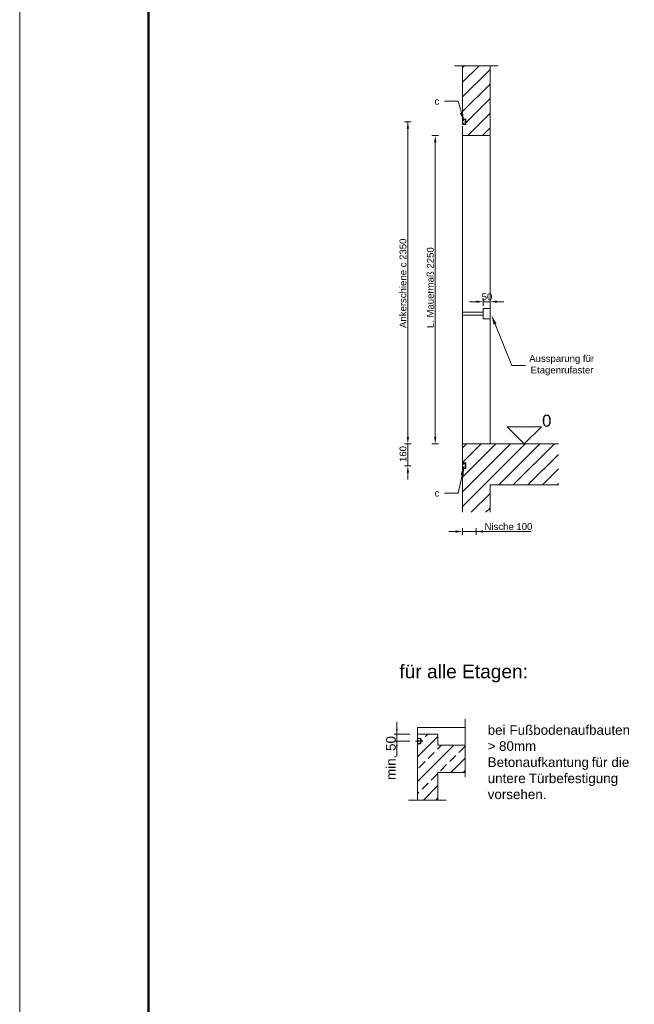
# Model space of a CAD drawing. Extents: x 244 to 994, y 7 to 427.
# Tile 28 of 35: x 666 to 711, y 231 to 303. Entities that reach past the tile are written whole.
import ezdxf
from ezdxf.lldxf.tags import DXFTag

# ---------------------------------------------------------------- set-up
doc = ezdxf.new("R2010")
doc.units = 0
doc.layers.get('0').update_dxf_attribs({"lineweight": 5})
for name, color, linetype, lineweight, true_color in [('4', 9, 'STRICHPUNKT2', 5, 0x808080), ('8', 3, 'Continuous', 5, 0x00ff00), ('8_Schraffur', 9, 'Continuous', 5, 0x808080), ('9_Bem', 5, 'Continuous', 5, 0x0000ff)]:
    doc.layers.add(name, color=color, linetype=linetype, lineweight=lineweight, true_color=true_color)
doc.layers.add('9', color=7, linetype='Continuous', lineweight=5)
doc.layers.add('_3d_View_', color=7, linetype='Continuous')
doc.layers.add('X_Geometrie', color=3, linetype='Continuous', lineweight=50, true_color=0x00ff00, plot=False)
doc.styles.get("Standard").update_dxf_attribs({"font": 'arial.ttf'})
tags = doc.linetypes.add('fein_strichliert', pattern=[4, 1, -2, 1]).pattern_tags.tags
tags[8:9] = [DXFTag(74, 4), DXFTag(75, 0), DXFTag(340, '0'), DXFTag(46, 0.0), DXFTag(50, 0.0), DXFTag(44, 0.0), DXFTag(45, 0.0)]
tags[6:7] = [DXFTag(74, 4), DXFTag(75, 0), DXFTag(340, '0'), DXFTag(46, 0.0), DXFTag(50, 0.0), DXFTag(44, 0.0), DXFTag(45, 0.0)]
tags[4:5] = [DXFTag(74, 4), DXFTag(75, 0), DXFTag(340, '0'), DXFTag(46, 0.0), DXFTag(50, 0.0), DXFTag(44, 0.0), DXFTag(45, 0.0)]
tags = doc.linetypes.add('STRICHPUNKT2', pattern=[12.7, 6.35, -3.175, 0, -3.175]).pattern_tags.tags
tags[10:11] = [DXFTag(74, 4), DXFTag(75, 0), DXFTag(340, '0'), DXFTag(46, 0.0), DXFTag(50, 0.0), DXFTag(44, 0.0), DXFTag(45, 0.0)]
tags[8:9] = [DXFTag(74, 4), DXFTag(75, 0), DXFTag(340, '0'), DXFTag(46, 0.0), DXFTag(50, 0.0), DXFTag(44, 0.0), DXFTag(45, 0.0)]
tags[6:7] = [DXFTag(74, 4), DXFTag(75, 0), DXFTag(340, '0'), DXFTag(46, 0.0), DXFTag(50, 0.0), DXFTag(44, 0.0), DXFTag(45, 0.0)]
tags[4:5] = [DXFTag(74, 4), DXFTag(75, 0), DXFTag(340, '0'), DXFTag(46, 0.0), DXFTag(50, 0.0), DXFTag(44, 0.0), DXFTag(45, 0.0)]

# ---------------------------------------------------------------- blocks, each defined once
blk = doc.blocks.new('AutoCAD-Punkt-A05LDZYPBH', base_point=(700.375, 282.397))
at = {"color": 0, "lineweight": -2}
blk.add_line((700.375, 282.397), (700.375, 282.397), dxfattribs=at)
blk = doc.blocks.new('AutoCAD-Punkt-A05LDZYRBH', base_point=(699.875, 282.397))
at = {"color": 0, "lineweight": -2}
blk.add_line((699.875, 282.397), (699.875, 282.397), dxfattribs=at)
blk = doc.blocks.new('Einzeiliger Text-A05LDZYTBH', base_point=(693.766, 280.776))
at = {"color": 0, "lineweight": -2, "insert": (693.766, 280.776), "char_height": 0.5, "attachment_point": 1, "rotation": 90}
blk.add_mtext('{\\fArial Unicode MS;Ankerschiene c 2350}', dxfattribs=at)
blk = doc.blocks.new('Polygon-A05LDZYVBH', base_point=(675.433, 159.712))
at = {"color": 0, "linetype": 'ByBlock', "lineweight": -2, "ltscale": 0.5}
blk.add_line((675.433, 159.712), (675.433, 353.158), dxfattribs=at)
blk = doc.blocks.new('MText-A05LDZZ3BH', base_point=(703.243, 277.459))
at = {"color": 0, "linetype": 'ByBlock', "lineweight": -2, "ltscale": 0.13, "char_height": 0.5, "attachment_point": 1}
for s, insert in [('{\\fArial Unicode MS;für}', (707.167, 278.8)), ('{\\fArial Unicode MS;Aussparung}', (703.243, 278.8)), ('{\\fArial Unicode MS;Etagenrufaster}', (703.348, 277.959))]:
    blk.add_mtext(s, dxfattribs=dict(at, insert=insert))
blk = doc.blocks.new('Einzeiliger Text-A05LDZZ7BH', base_point=(695.766, 280.766))
at = {"color": 0, "lineweight": -2, "insert": (695.766, 280.766), "char_height": 0.5, "attachment_point": 1, "rotation": 90}
blk.add_mtext('{\\fArial Unicode MS;L. Mauermaß 2250}', dxfattribs=at)
blk = doc.blocks.new('MText-A05LDZZ9BH', base_point=(699.767, 282.804))
at = {"color": 0, "linetype": 'ByBlock', "lineweight": -2, "ltscale": 0.13, "insert": (699.767, 283.304), "char_height": 0.5, "attachment_point": 1}
blk.add_mtext('{\\fArial Unicode MS;50}', dxfattribs=at)
blk = doc.blocks.new('DWGOBJEKT-A05LDZZBBH', base_point=(697.375, 265.67))
at = {"color": 0, "linetype": 'ByBlock', "lineweight": -2, "ltscale": 0.13}
for p, q in [((697.875, 265.92), (697.375, 265.92)), ((699.375, 265.92), (698.375, 265.92)), ((699.875, 265.92), (700.375, 265.92))]:
    blk.add_line(p, q, dxfattribs=at)
at = {"color": 1, "linetype": 'ByBlock', "lineweight": -2, "ltscale": 0.13, "true_color": 0xff0000}
for p, q in [((698.375, 266.17), (698.375, 265.67)), ((699.375, 266.17), (699.375, 265.67)), ((699.375, 265.92), (703.383, 265.92))]:
    blk.add_line(p, q, dxfattribs=at)
at = {"color": 1, "lineweight": -2, "true_color": 0xff0000}
for p, q in [((698.375, 266.168), (698.375, 266.168)), ((699.375, 266.168), (699.375, 266.168))]:
    blk.add_line(p, q, dxfattribs=at)
at = {"color": 0, "linetype": 'ByBlock', "lineweight": 0, "ltscale": 0.13}
for points in [[(698.375, 265.92), (697.875, 265.837), (697.875, 266.003)], [(699.375, 265.92), (699.875, 266.003), (699.875, 265.837)]]:
    blk.add_solid(points, dxfattribs=at)
at = {"color": 0, "linetype": 'ByBlock', "lineweight": -2, "ltscale": 0.13, "insert": (699.976, 266.529), "char_height": 0.5, "attachment_point": 1}
blk.add_mtext('{\\fArial Unicode MS;Nische 100}', dxfattribs=at)
blk = doc.blocks.new('Blockreferenz-A05LDZZFBH', base_point=(698.375, 270.52))
at = {"color": 0, "linetype": 'ByBlock', "lineweight": -2, "ltscale": 0.13}
for p, q in [((698.375, 270.92), (698.375, 270.81)), ((698.595, 270.92), (698.375, 270.92)), ((698.375, 270.81), (698.435, 270.81)), ((698.375, 270.63), (698.375, 270.52)), ((698.435, 270.63), (698.375, 270.63)), ((698.375, 270.52), (698.595, 270.52)), ((698.435, 270.81), (698.4, 270.895)), ((698.4, 270.895), (698.57, 270.895)), ((698.4, 270.545), (698.435, 270.63)), ((698.57, 270.545), (698.4, 270.545)), ((698.57, 270.895), (698.57, 270.545)), ((698.595, 270.52), (698.595, 270.92))]:
    blk.add_line(p, q, dxfattribs=at)
blk = doc.blocks.new('Polygon-A05LDZZJBH', base_point=(696.291, 272.32))
at = {"color": 0, "linetype": 'ByBlock', "lineweight": -2, "ltscale": 0.13}
blk.add_solid([(696.375, 272.32), (696.291, 272.82), (696.458, 272.82)], dxfattribs=at)
blk = doc.blocks.new('Polygon-A05LDZZLBH', base_point=(696.291, 294.32))
at = {"color": 0, "linetype": 'ByBlock', "lineweight": -2, "ltscale": 0.13}
blk.add_solid([(696.375, 294.82), (696.458, 294.32), (696.291, 294.32)], dxfattribs=at)
blk = doc.blocks.new('Schraffur-A05LDZZNBH', base_point=(698.375, 267.32))
at = {"color": 0, "lineweight": -2}
for p, q in [((698.375, 267.754), (702.941, 272.32)), ((698.375, 269.889), (700.805, 272.32)), ((698.375, 272.025), (698.67, 272.32)), ((702.076, 269.32), (705.076, 272.32)), ((704.212, 269.32), (705.375, 270.483)), ((700.076, 267.32), (700.375, 267.618))]:
    blk.add_line(p, q, dxfattribs=at)
at = {"color": 0, "linetype": 'fein_strichliert', "lineweight": -2, "ltscale": 0.13}
for p, q in [((698.375, 268.822), (701.873, 272.32)), ((698.375, 270.957), (699.737, 272.32)), ((701.008, 269.32), (704.008, 272.32)), ((703.144, 269.32), (705.375, 271.551)), ((705.279, 269.32), (705.375, 269.415)), ((699.008, 267.32), (700.375, 268.686))]:
    blk.add_line(p, q, dxfattribs=at)
blk = doc.blocks.new('Schraffur-A05LDZZRBH', base_point=(698.375, 294.82))
at = {"color": 0, "linetype": 'fein_strichliert', "lineweight": -2, "ltscale": 0.13}
for p, q in [((698.375, 298.718), (699.576, 299.92)), ((698.375, 296.583), (700.375, 298.583)), ((698.747, 294.82), (700.375, 296.447))]:
    blk.add_line(p, q, dxfattribs=at)
at = {"color": 0, "lineweight": -2}
for p, q in [((698.375, 299.786), (698.509, 299.92)), ((698.375, 297.65), (700.375, 299.65)), ((698.605, 295.745), (700.375, 297.515)), ((699.815, 294.82), (700.375, 295.379))]:
    blk.add_line(p, q, dxfattribs=at)
blk = doc.blocks.new('Polygon-A05LDZZTBH', base_point=(694.291, 272.32))
at = {"color": 0, "linetype": 'ByBlock', "lineweight": -2, "ltscale": 0.13}
blk.add_solid([(694.375, 272.32), (694.291, 272.82), (694.458, 272.82)], dxfattribs=at)
blk = doc.blocks.new('Polygon-A05LDZZZBH', base_point=(694.291, 295.32))
at = {"color": 0, "linetype": 'ByBlock', "lineweight": -2, "ltscale": 0.13}
blk.add_solid([(694.375, 295.82), (694.458, 295.32), (694.291, 295.32)], dxfattribs=at)
blk = doc.blocks.new('Blockreferenz-A05LE001BH', base_point=(696.327, 268.474))
at = {"color": 0, "linetype": 'ByBlock', "lineweight": -2, "ltscale": 0.13}
for p, q in [((698.334, 270.036), (698.043, 268.72)), ((698.043, 268.72), (697.043, 268.72))]:
    blk.add_line(p, q, dxfattribs=at)
at = {"color": 0, "linetype": 'ByBlock', "lineweight": 0, "ltscale": 0.13}
blk.add_solid([(698.485, 270.72), (698.448, 270.011), (698.22, 270.062)], dxfattribs=at)
at = {"color": 0, "linetype": 'ByBlock', "lineweight": -2, "ltscale": 0.13, "insert": (696.327, 268.974), "char_height": 0.5, "attachment_point": 1}
blk.add_mtext('{\\fArial Unicode MS;c}', dxfattribs=at)
blk = doc.blocks.new('Blockreferenz-A05LE005BH', base_point=(701.625, 272.32))
at = {"color": 0, "linetype": 'ByBlock', "lineweight": -2, "ltscale": 0.13}
for p, q in [((704.125, 273.57), (701.625, 273.57)), ((701.625, 273.57), (702.875, 272.32)), ((702.875, 272.32), (704.125, 273.57))]:
    blk.add_line(p, q, dxfattribs=at)
at = {"color": 0, "lineweight": -2, "insert": (704.179, 274.445), "char_height": 0.875, "attachment_point": 1}
blk.add_mtext('{\\fArial Unicode MS;0}', dxfattribs=at)
blk = doc.blocks.new('Blockreferenz-A05LE007BH', base_point=(698.375, 295.62))
at = {"color": 0, "linetype": 'ByBlock', "lineweight": -2, "ltscale": 0.13}
for p, q in [((698.595, 296.02), (698.375, 296.02)), ((698.375, 296.02), (698.375, 295.91)), ((698.375, 295.91), (698.435, 295.91)), ((698.435, 295.73), (698.375, 295.73)), ((698.375, 295.73), (698.375, 295.62)), ((698.375, 295.62), (698.595, 295.62)), ((698.4, 295.995), (698.57, 295.995)), ((698.435, 295.91), (698.4, 295.995)), ((698.4, 295.645), (698.435, 295.73)), ((698.57, 295.645), (698.4, 295.645)), ((698.57, 295.995), (698.57, 295.645)), ((698.595, 295.62), (698.595, 296.02))]:
    blk.add_line(p, q, dxfattribs=at)
blk = doc.blocks.new('MText-A05LE009BH', base_point=(700.207, 246.387))
at = {"color": 0, "linetype": 'ByBlock', "lineweight": -2, "ltscale": 0.13, "char_height": 0.7, "attachment_point": 1}
for s, insert in [('{\\fArial;bei}', (700.207, 251.78)), ('{\\fArial;Fußbodenaufbauten}', (701.797, 251.78)), ('{\\fArial;>}', (700.207, 250.61)), ('{\\fArial;80mm}', (701.034, 250.61)), ('{\\fArial;Betonaufkantung}', (700.207, 249.432)), ('{\\fArial;für}', (707.81, 249.432)), ('{\\fArial;die}', (709.245, 249.432)), ('{\\fArial;untere}', (700.207, 248.255)), ('{\\fArial;Türbefestigung}', (703.21, 248.255)), ('{\\fArial;vorsehen.}', (700.207, 247.087))]:
    blk.add_mtext(s, dxfattribs=dict(at, insert=insert))
blk = doc.blocks.new('Einzeiliger Text-A05LE00BBH', base_point=(693.756, 255.206))
at = {"color": 0, "lineweight": -2, "insert": (693.756, 256.206), "char_height": 1, "attachment_point": 1}
blk.add_mtext('{\\fArial Unicode MS;für alle Etagen:}', dxfattribs=at)
blk = doc.blocks.new('Blockreferenz-A05LE00DBH', base_point=(696.327, 295.82))
at = {"color": 0, "linetype": 'ByBlock', "lineweight": -2, "ltscale": 0.13}
for p, q in [((698.043, 297.32), (697.043, 297.32)), ((698.287, 296.491), (698.043, 297.32))]:
    blk.add_line(p, q, dxfattribs=at)
at = {"color": 0, "linetype": 'ByBlock', "lineweight": 0, "ltscale": 0.13}
blk.add_solid([(698.485, 295.82), (698.175, 296.458), (698.399, 296.524)], dxfattribs=at)
at = {"color": 0, "linetype": 'ByBlock', "lineweight": -2, "ltscale": 0.13, "insert": (696.327, 297.574), "char_height": 0.5, "attachment_point": 1}
blk.add_mtext('{\\fArial Unicode MS;c}', dxfattribs=at)
blk = doc.blocks.new('Blockreferenz-A05LE00FBH', base_point=(697.775, 299.92))
at = {"layer": '4', "linetype": 'STRICHPUNKT2', "lineweight": -2, "ltscale": 0.13}
blk.add_line((697.775, 299.92), (700.975, 299.92), dxfattribs=at)
blk = doc.blocks.new('DWGOBJEKT-A05LE00HBH', base_point=(693.766, 269.72))
at = {"color": 1, "linetype": 'ByBlock', "lineweight": -2, "ltscale": 0.13, "true_color": 0xff0000}
for p, q in [((694.625, 272.32), (694.125, 272.32)), ((694.625, 270.72), (694.125, 270.72))]:
    blk.add_line(p, q, dxfattribs=at)
at = {"color": 0, "linetype": 'ByBlock', "lineweight": -2, "ltscale": 0.13}
for p, q in [((694.375, 272.32), (694.375, 270.72)), ((694.375, 270.22), (694.375, 269.72))]:
    blk.add_line(p, q, dxfattribs=at)
at = {"color": 1, "lineweight": -2, "true_color": 0xff0000}
for p, q in [((694.623, 272.32), (694.623, 272.32)), ((694.623, 270.72), (694.623, 270.72))]:
    blk.add_line(p, q, dxfattribs=at)
at = {"color": 0, "linetype": 'ByBlock', "lineweight": 0, "ltscale": 0.13}
blk.add_solid([(694.375, 270.72), (694.458, 270.22), (694.291, 270.22)], dxfattribs=at)
at = {"color": 0, "linetype": 'ByBlock', "lineweight": -2, "ltscale": 0.13, "insert": (693.766, 270.992), "char_height": 0.5, "attachment_point": 1, "rotation": 90}
blk.add_mtext('{\\fArial Unicode MS;160}', dxfattribs=at)
blk = doc.blocks.new('AutoCAD-Punkt-A05LE00JBH', base_point=(693.758, 250.618))
at = {"color": 0, "lineweight": -2}
blk.add_line((693.758, 250.618), (693.758, 250.618), dxfattribs=at)
blk = doc.blocks.new('MText-A05LE00LBH', base_point=(692.784, 247.782))
at = {"color": 0, "linetype": 'ByBlock', "lineweight": -2, "ltscale": 0.13, "insert": (692.784, 247.782), "char_height": 0.7, "attachment_point": 1, "rotation": 90}
blk.add_mtext('{\\fArial Unicode MS;min. 50}', dxfattribs=at)
blk = doc.blocks.new('AutoCAD-Punkt-A05LE00NBH', base_point=(693.758, 251.563))
at = {"color": 0, "lineweight": -2}
blk.add_line((693.758, 251.563), (693.758, 251.563), dxfattribs=at)
blk = doc.blocks.new('Polylinie-A05LE00PBH', base_point=(695.072, 250.418))
at = {"color": 0, "linetype": 'ByBlock', "lineweight": -2, "ltscale": 0.13}
for p, q in [((695.322, 250.818), (695.072, 250.818)), ((695.072, 250.818), (695.072, 250.418)), ((695.322, 250.418), (695.322, 250.818)), ((695.072, 250.418), (695.322, 250.418))]:
    blk.add_line(p, q, dxfattribs=at)
blk = doc.blocks.new('Polygon-A05LE00VBH', base_point=(700.375, 282.612))
at = {"color": 0, "linetype": 'ByBlock', "lineweight": -2, "ltscale": 0.13}
blk.add_solid([(700.375, 282.695), (700.875, 282.778), (700.875, 282.612)], dxfattribs=at)
blk = doc.blocks.new('3D-Ansicht-Rahmen-A05LE00XBH', base_point=(666.018, 159.712))
at = {"color": 0, "linetype": 'ByBlock', "lineweight": -2, "ltscale": 0.13}
blk.add_line((666.018, 159.712), (666.018, 353.158), dxfattribs=at)

msp = doc.modelspace()

# ---------------------------------------------------------------- linework, layer by layer
at = {"ltscale": 0.13}
for p, q in [((699.375, 299.92), (698.375, 299.92)), ((698.375, 299.92), (698.375, 295.925)), ((700.375, 299.92), (699.375, 299.92)), ((700.375, 294.92), (700.375, 299.92)), ((698.375, 296.025), (698.605, 296.025)), ((698.375, 296.025), (698.375, 296.02)), ((698.375, 295.91), (698.375, 295.73)), ((698.375, 295.62), (698.375, 295.615)), ((698.605, 295.615), (698.375, 295.615)), ((698.375, 295.515), (698.375, 294.92)), ((698.605, 296.025), (698.605, 295.615)), ((698.375, 294.92), (698.375, 271.52)), ((698.375, 294.82), (700.375, 294.82)), ((700.375, 272.32), (700.375, 294.92)), ((698.375, 281.92), (698.375, 281.72)), ((698.375, 281.92), (699.875, 281.92)), ((699.875, 282.195), (700.375, 282.195)), ((699.875, 281.445), (699.875, 282.195)), ((699.875, 281.72), (698.375, 281.72)), ((700.375, 281.445), (699.875, 281.445)), ((700.746, 281.058), (701.965, 278.041)), ((701.965, 278.041), (702.965, 278.041)), ((700.375, 272.32), (698.375, 272.32)), ((705.375, 272.32), (700.375, 272.32)), ((698.375, 271.52), (698.375, 270.925)), ((698.375, 270.925), (698.605, 270.925)), ((698.375, 270.925), (698.375, 270.92)), ((698.375, 270.81), (698.375, 270.63)), ((698.375, 270.52), (698.375, 270.515)), ((698.605, 270.515), (698.375, 270.515)), ((698.375, 270.515), (698.375, 267.32)), ((698.605, 270.925), (698.605, 270.515)), ((700.375, 267.32), (700.375, 269.32)), ((700.375, 269.32), (705.375, 269.32)), ((695.072, 251.118), (695.072, 251.618)), ((695.072, 251.618), (698.572, 251.618)), ((698.572, 248.318), (698.572, 251.618)), ((695.072, 251.118), (696.572, 251.118)), ((695.072, 246.318), (695.072, 251.118)), ((695.072, 250.818), (695.322, 250.818)), ((695.072, 250.667), (695.072, 250.818)), ((695.322, 250.818), (695.322, 250.418)), ((696.572, 251.118), (696.572, 250.318)), ((695.475, 250.618), (694.933, 250.618)), ((695.072, 250.799), (695.322, 250.799)), ((695.12, 250.667), (695.072, 250.667)), ((695.072, 250.643), (695.072, 250.59)), ((695.12, 250.569), (695.072, 250.569)), ((695.072, 250.418), (695.072, 250.569)), ((695.322, 250.437), (695.072, 250.437)), ((695.322, 250.418), (695.072, 250.418)), ((695.091, 250.667), (695.091, 250.799)), ((695.12, 250.686), (695.091, 250.686)), ((695.091, 250.437), (695.091, 250.569)), ((695.12, 250.551), (695.091, 250.551)), ((695.12, 250.667), (695.12, 250.686)), ((695.12, 250.569), (695.12, 250.551)), ((695.303, 250.799), (695.303, 250.437)), ((696.572, 250.318), (698.572, 250.318)), ((696.572, 248.318), (696.572, 246.318)), ((698.572, 248.318), (696.572, 248.318)), ((695.072, 246.318), (696.572, 246.318))]:
    msp.add_line(p, q, dxfattribs=at)
for points in [[(700.484, 281.707), (700.854, 281.102), (700.638, 281.015)], [(695.072, 250.818), (695.322, 250.818), (695.072, 250.799), (695.322, 250.799)], [(695.072, 250.799), (695.091, 250.799), (695.072, 250.667), (695.091, 250.667)], [(695.072, 250.569), (695.091, 250.569), (695.072, 250.437), (695.091, 250.437)], [(695.072, 250.437), (695.322, 250.437), (695.072, 250.418), (695.322, 250.418)], [(695.091, 250.686), (695.12, 250.686), (695.091, 250.667), (695.12, 250.667)], [(695.091, 250.569), (695.12, 250.569), (695.091, 250.551), (695.12, 250.551)], [(695.303, 250.799), (695.322, 250.799), (695.303, 250.437), (695.322, 250.437)]]:
    msp.add_solid(points, dxfattribs=at)
at = {"layer": '4', "ltscale": 0.065}
msp.add_line((698.572, 252.218), (698.572, 248.018), dxfattribs=at)
at = {"layer": '4', "ltscale": 0.0585}
msp.add_line((697.172, 246.318), (694.422, 246.318), dxfattribs=at)
at = {"layer": '8', "linetype": 'Continuous', "ltscale": 0.13}
for p, q in [((695.072, 249.464), (696.572, 250.964)), ((695.633, 250.923), (695.828, 251.118)), ((695.072, 250.362), (695.128, 250.418)), ((695.072, 247.668), (697.722, 250.318)), ((695.322, 250.612), (695.408, 250.698)), ((696.531, 250.025), (696.824, 250.318)), ((698.102, 249.8), (698.551, 250.249)), ((695.857, 249.351), (696.306, 249.8)), ((697.429, 249.127), (697.878, 249.576)), ((695.184, 248.678), (695.633, 249.127)), ((696.755, 248.453), (697.204, 248.902)), ((697.518, 248.318), (698.572, 249.372)), ((696.082, 247.78), (696.531, 248.229)), ((698.416, 248.318), (698.572, 248.474)), ((695.408, 247.106), (695.857, 247.555)), ((695.518, 246.318), (696.572, 247.372)), ((695.072, 246.77), (695.184, 246.882)), ((696.416, 246.318), (696.572, 246.474))]:
    msp.add_line(p, q, dxfattribs=at)
at = {"layer": '9', "color": 1, "lineweight": 5, "ltscale": 0.13, "true_color": 0xff0000}
for p, q in [((694.625, 295.82), (694.125, 295.82)), ((696.625, 294.82), (696.125, 294.82)), ((694.625, 272.32), (694.125, 272.32)), ((696.625, 272.32), (696.125, 272.32))]:
    msp.add_line(p, q, dxfattribs=at)
at = {"layer": '9', "color": 7, "lineweight": 5, "ltscale": 0.13}
for p, q in [((694.375, 295.82), (694.375, 272.82)), ((696.375, 294.42), (696.375, 272.82))]:
    msp.add_line(p, q, dxfattribs=at)
at = {"layer": '9', "color": 1, "linetype": 'Continuous', "lineweight": 5, "ltscale": 0.13, "true_color": 0xff0000}
for p, q in [((694.623, 295.82), (694.623, 295.82)), ((696.623, 294.82), (696.623, 294.82)), ((694.623, 272.32), (694.623, 272.32)), ((696.623, 272.32), (696.623, 272.32))]:
    msp.add_line(p, q, dxfattribs=at)
at = {"layer": '9', "color": 7, "ltscale": 0.13}
for p, q in [((699.375, 282.695), (698.875, 282.695)), ((700.375, 282.695), (699.875, 282.695)), ((700.875, 282.695), (701.375, 282.695))]:
    msp.add_line(p, q, dxfattribs=at)
at = {"layer": '9', "color": 1, "ltscale": 0.13, "true_color": 0xff0000}
for p, q in [((699.875, 282.395), (699.875, 282.945)), ((700.375, 282.395), (700.375, 282.945))]:
    msp.add_line(p, q, dxfattribs=at)
at = {"layer": '9', "color": 7, "ltscale": 0.13}
msp.add_solid([(699.875, 282.695), (699.375, 282.612), (699.375, 282.778)], dxfattribs=at)
at = {"layer": '9', "color": 1, "ltscale": 0.13, "true_color": 0xff0000}
for points in [[(693.572, 251.118), (693.51, 251.493), (693.635, 251.493)], [(693.572, 250.618), (693.635, 250.243), (693.51, 250.243)]]:
    msp.add_solid(points, dxfattribs=at)
at = {"layer": '9_Bem', "color": 1, "ltscale": 0.13, "true_color": 0xff0000}
for p, q in [((693.572, 249.506), (693.572, 252.004)), ((694.51, 251.118), (693.385, 251.118)), ((694.51, 250.618), (693.385, 250.618))]:
    msp.add_line(p, q, dxfattribs=at)

# ---------------------------------------------------------------- block references
at = {"ltscale": 0.13}
for name, p in [('Blockreferenz-A05LE00FBH', (697.775, 299.92)), ('Blockreferenz-A05LE00DBH', (696.327, 295.82)), ('Blockreferenz-A05LE007BH', (698.375, 295.62)), ('MText-A05LDZZ3BH', (703.243, 277.459)), ('Blockreferenz-A05LE005BH', (701.625, 272.32)), ('Blockreferenz-A05LE001BH', (696.327, 268.474)), ('Blockreferenz-A05LDZZFBH', (698.375, 270.52)), ('Einzeiliger Text-A05LE00BBH', (693.756, 255.206)), ('MText-A05LE009BH', (700.207, 246.387)), ('Polylinie-A05LE00PBH', (695.072, 250.418))]:
    msp.add_blockref(name, p, dxfattribs=at)
at = {"layer": '8_Schraffur', "color": 3, "ltscale": 0.13, "true_color": 0x00ff00}
for name, p in [('Schraffur-A05LDZZRBH', (698.375, 294.82)), ('Schraffur-A05LDZZNBH', (698.375, 267.32))]:
    msp.add_blockref(name, p, dxfattribs=at)
at = {"layer": '9', "color": 7, "lineweight": 0, "ltscale": 0.13}
for name, p in [('Polygon-A05LDZZZBH', (694.291, 295.32)), ('Polygon-A05LDZZLBH', (696.291, 294.32)), ('Polygon-A05LE00VBH', (700.375, 282.612)), ('Polygon-A05LDZZTBH', (694.291, 272.32)), ('Polygon-A05LDZZJBH', (696.291, 272.32))]:
    msp.add_blockref(name, p, dxfattribs=at)
at = {"layer": '9', "color": 7, "lineweight": 5, "ltscale": 0.13}
for name, p in [('Einzeiliger Text-A05LDZYTBH', (693.766, 280.776)), ('Einzeiliger Text-A05LDZZ7BH', (695.766, 280.766))]:
    msp.add_blockref(name, p, dxfattribs=at)
at = {"layer": '9', "color": 7, "ltscale": 0.13}
msp.add_blockref('MText-A05LDZZ9BH', (699.767, 282.804), dxfattribs=at)
at = {"layer": '9', "color": 1, "ltscale": 0.13, "true_color": 0xff0000}
for name, p in [('AutoCAD-Punkt-A05LDZYRBH', (699.875, 282.397)), ('AutoCAD-Punkt-A05LDZYPBH', (700.375, 282.397)), ('AutoCAD-Punkt-A05LE00NBH', (693.758, 251.563)), ('AutoCAD-Punkt-A05LE00JBH', (693.758, 250.618))]:
    msp.add_blockref(name, p, dxfattribs=at)
at = {"layer": '9', "ltscale": 0.13}
for name, p in [('DWGOBJEKT-A05LE00HBH', (693.766, 269.72)), ('DWGOBJEKT-A05LDZZBBH', (697.375, 265.67))]:
    msp.add_blockref(name, p, dxfattribs=at)
at = {"layer": '9', "color": 5, "ltscale": 0.13, "true_color": 0x0000ff}
msp.add_blockref('MText-A05LE00LBH', (692.784, 247.782), dxfattribs=at)
at = {"layer": '_3d_View_', "color": 7, "linetype": 'Continuous', "lineweight": 13}
msp.add_blockref('3D-Ansicht-Rahmen-A05LE00XBH', (666.018, 159.712), dxfattribs=at)
at = {"layer": 'X_Geometrie', "ltscale": 0.5}
msp.add_blockref('Polygon-A05LDZYVBH', (675.433, 159.712), dxfattribs=at)

doc.saveas('drawing.dxf')
